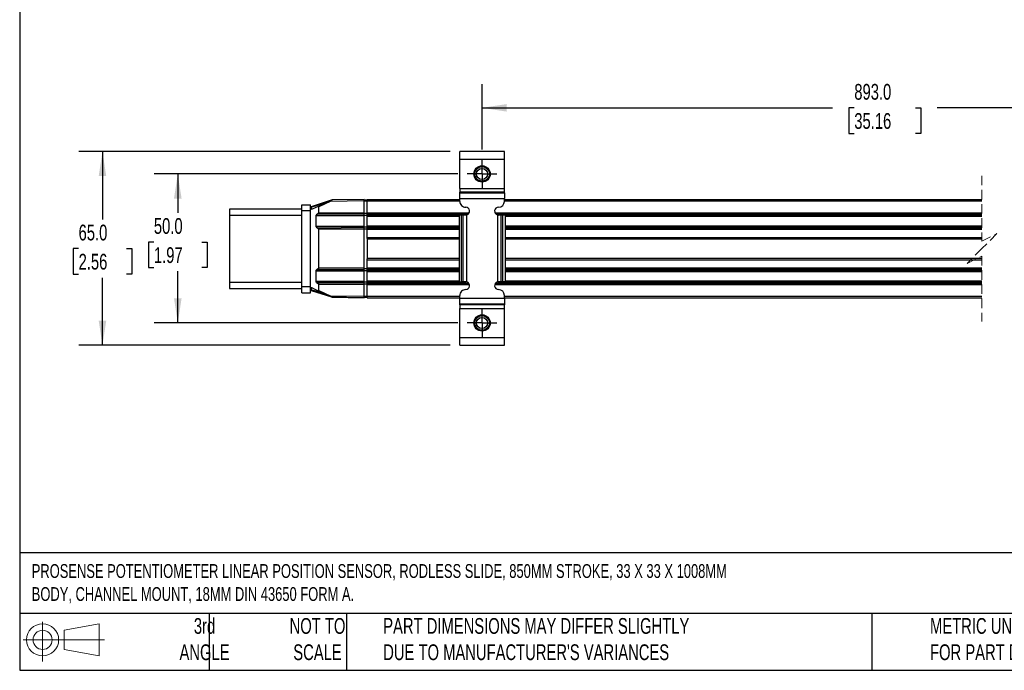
# Model space of a CAD drawing. Header units: millimetres. Extents: x 16 to 683, y 16 to 524.
# Tile 1 of 11: x 16 to 346, y 16 to 234. Entities that reach past the tile are written whole.
import ezdxf

# ---------------------------------------------------------------- set-up
doc = ezdxf.new("R2010")
doc.units = ezdxf.units.MM
doc.header["$LTSCALE"] = 2.5
doc.linetypes.add('CENTERX2', pattern=[20.32, 12.7, -2.54, 2.54, -2.54])
doc.linetypes.add('HIDDEN', pattern=[1.905, 1.27, -0.635])
doc.layers.add('CENTER', color=40, linetype='CENTERX2')
doc.layers.add('DIMENSIONS', color=140, linetype='Continuous', lineweight=25)
doc.layers.add('TEXT', color=140, linetype='Continuous', lineweight=25)
doc.styles.add('SLDTEXTSTYLE0', font='TXT', dxfattribs={"width": 0.7})
doc.dimstyles.new('SLDDIMSTYLE3', dxfattribs={"dimtxt": 5.39502, "dimasz": 8.255, "dimexe": 0, "dimexo": 0.0625, "dimgap": 1.348755, "dimtad": 0, "dimtih": 1, "dimtoh": 1, "dimrnd": 1e-09, "dimzin": 4, "dimdsep": 46, "dimtxsty": 'SLDTEXTSTYLE0', "dimsah": 1, "dimcen": 0.09, "dimadec": 0, "dimazin": 1, "dimtfac": 1, "dimtofl": 0, "dimtmove": 0, "dimatfit": 3, "dimfxl": 0, "dimfrac": 2, "dimtolj": 1, "dimtzin": 12, "dimarcsym": 0})

# ---------------------------------------------------------------- blocks, each defined once
blk = doc.blocks.new('Block11')
at = {"color": 7, "linetype": 'Continuous', "lineweight": 18}
for p, q in [((6.47, 13.28), (6.47, 0)), ((13.7, 10.42), (25.44, 12.58)), ((13.7, 3.99), (13.7, 10.42)), ((25.44, 12.58), (25.44, 1.83)), ((0, 7.2), (27.18, 7.2)), ((13.7, 3.99), (25.44, 1.83))]:
    blk.add_line(p, q, dxfattribs=at)
for radius in [5.38, 3.21]:
    blk.add_circle((6.47, 7.2), radius, dxfattribs=at)
blk = doc.blocks.new('Block12')
at = {"color": 7, "linetype": 'Continuous'}
blk.add_blockref('Block11', (0, 0), dxfattribs=at)
blk = doc.blocks.new('_D_10')
at = {"layer": 'DIMENSIONS'}
for p, q in [((170.95, 190.59), (170.95, 212.52)), ((440.27, 190.58), (440.27, 212.52)), ((374.92, 208.11), (371.39, 201.06)), ((376.69, 204.59), (374.92, 208.11)), ((170.95, 204.59), (288.48, 204.59)), ((295.79, 204.59), (293.98, 204.59)), ((293.98, 204.59), (293.98, 196.01)), ((316.31, 204.59), (318.12, 204.59)), ((318.12, 204.59), (318.12, 196.01)), ((369.63, 204.59), (323.62, 204.59)), ((371.39, 201.06), (369.63, 204.59)), ((440.27, 204.59), (376.69, 204.59)), ((293.98, 196.01), (295.79, 196.01)), ((318.12, 196.01), (316.31, 196.01))]:
    blk.add_line(p, q, dxfattribs=at)
for points in [[(170.95, 204.59), (179.21, 203.32), (179.21, 205.86)], [(440.27, 204.59), (432.01, 205.86), (432.01, 203.32)]]:
    blk.add_solid(points, dxfattribs=at)
at = {"layer": 'DIMENSIONS', "char_height": 5.292, "attachment_point": 1, "style": 'SLDTEXTSTYLE0'}
for s, insert in [('893.0', (295.79, 212.62)), ('35.16', (295.79, 202.83))]:
    blk.add_mtext(s, dxfattribs=dict(at, insert=insert))
blk = doc.blocks.new('_D_11')
at = {"layer": 'DIMENSIONS'}
for p, q in [((162.79, 182.42), (60.96, 182.42)), ((68.9, 182.42), (68.9, 169.35)), ((60.88, 159.57), (59.07, 159.57)), ((59.07, 159.57), (59.07, 151)), ((76.91, 159.57), (78.72, 159.57)), ((78.72, 159.57), (78.72, 151)), ((59.07, 151), (60.88, 151)), ((68.9, 132.42), (68.9, 149.79)), ((78.72, 151), (76.91, 151)), ((162.79, 132.42), (60.96, 132.42))]:
    blk.add_line(p, q, dxfattribs=at)
for points in [[(68.9, 182.42), (67.63, 174.17), (70.17, 174.17)], [(68.9, 132.42), (70.17, 140.68), (67.63, 140.68)]]:
    blk.add_solid(points, dxfattribs=at)
at = {"layer": 'DIMENSIONS', "char_height": 5.292, "attachment_point": 1, "style": 'SLDTEXTSTYLE0'}
for s, insert in [('50.0', (60.88, 167.6)), ('1.97', (60.88, 157.82))]:
    blk.add_mtext(s, dxfattribs=dict(at, insert=insert))
blk = doc.blocks.new('_D_12')
at = {"layer": 'DIMENSIONS'}
for p, q in [((160.28, 189.92), (35.71, 189.92)), ((43.64, 189.92), (43.64, 167.16)), ((35.63, 157.38), (33.82, 157.38)), ((33.82, 157.38), (33.82, 148.8)), ((51.66, 157.38), (53.47, 157.38)), ((53.47, 157.38), (53.47, 148.8)), ((33.82, 148.8), (35.63, 148.8)), ((53.47, 148.8), (51.66, 148.8)), ((43.64, 124.92), (43.64, 147.59)), ((160.28, 124.92), (35.71, 124.92))]:
    blk.add_line(p, q, dxfattribs=at)
for points in [[(43.64, 189.92), (42.37, 181.67), (44.91, 181.67)], [(43.64, 124.92), (44.91, 133.18), (42.37, 133.18)]]:
    blk.add_solid(points, dxfattribs=at)
at = {"layer": 'DIMENSIONS', "char_height": 5.292, "attachment_point": 1, "style": 'SLDTEXTSTYLE0'}
for s, insert in [('65.0', (35.63, 165.4)), ('2.56', (35.63, 155.62))]:
    blk.add_mtext(s, dxfattribs=dict(at, insert=insert))
blk = doc.blocks.new('SW_CENTERMARKSYMBOL_0')
at = {"layer": 'CENTER', "color": 0}
for p, q in [((0, 2.54), (0, 4.99)), ((-2.54, 0), (-4.99, 0)), ((0, 0), (-2.54, 0)), ((0, 0), (0, 2.54)), ((0, 0), (0, -2.54)), ((0, 0), (2.54, 0)), ((2.54, 0), (4.99, 0)), ((0, -2.54), (0, -4.99))]:
    blk.add_line(p, q, dxfattribs=at)
blk = doc.blocks.new('SW_CENTERMARKSYMBOL_1')
at = {"layer": 'CENTER', "color": 0}
for p, q in [((0, 2.54), (0, 4.99)), ((-2.54, 0), (-4.99, 0)), ((0, 0), (-2.54, 0)), ((0, 0), (0, 2.54)), ((0, 0), (0, -2.54)), ((0, 0), (2.54, 0)), ((2.54, 0), (4.99, 0)), ((0, -2.54), (0, -4.99))]:
    blk.add_line(p, q, dxfattribs=at)

msp = doc.modelspace()

# ---------------------------------------------------------------- linework, layer by layer
for p, q in [((178.452, 189.921), (163.452, 189.921)), ((163.452, 187.421), (163.452, 189.921)), ((178.452, 187.421), (178.452, 189.921)), ((163.452, 187.421), (178.452, 187.421)), ((163.452, 177.572), (163.452, 187.421)), ((178.452, 177.572), (178.452, 187.421)), ((163.452, 177.572), (178.452, 177.572)), ((163.452, 177.572), (163.452, 176.323)), ((178.452, 176.323), (163.452, 176.323)), ((163.452, 176.068), (163.452, 176.323)), ((163.452, 176.068), (178.452, 176.068)), ((163.452, 174.194), (163.452, 176.068)), ((178.452, 176.323), (178.452, 177.572)), ((178.452, 176.068), (178.452, 176.323)), ((178.452, 176.068), (178.452, 174.194)), ((110.452, 172.099), (113.452, 172.099)), ((110.452, 170.099), (110.452, 172.099)), ((113.452, 170.099), (113.452, 172.099)), ((120.343, 173.57), (113.592, 171.422)), ((113.647, 171.231), (118.938, 172.914)), ((115.984, 171.537), (119.888, 173.358)), ((119.969, 173.176), (116.186, 171.412)), ((131.452, 173.377), (119.969, 173.176)), ((131.452, 173.877), (120.638, 173.688)), ((131.452, 173.377), (131.452, 173.877)), ((131.452, 173.727), (132.452, 173.727)), ((131.452, 173.692), (132.452, 173.692)), ((131.452, 169.377), (131.452, 173.377)), ((131.452, 173.342), (132.452, 173.342)), ((132.452, 173.877), (163.452, 173.877)), ((132.452, 173.377), (132.452, 173.877)), ((132.452, 169.384), (132.452, 173.377)), ((132.452, 173.377), (163.452, 173.377)), ((163.452, 174.194), (178.452, 174.194)), ((163.452, 173.221), (163.452, 174.194)), ((178.452, 173.221), (178.452, 174.194)), ((178.452, 173.877), (338.602, 173.877)), ((178.452, 173.377), (338.602, 173.377)), ((110.452, 170.599), (86.252, 170.599)), ((86.252, 170.599), (86.252, 168.599)), ((86.252, 168.599), (110.452, 168.599)), ((86.252, 168.599), (86.252, 145.999)), ((110.452, 170.099), (113.452, 170.099)), ((110.452, 144.499), (110.452, 170.099)), ((113.647, 171.231), (113.452, 171.231)), ((113.452, 144.499), (113.452, 170.099)), ((113.647, 171.231), (113.647, 170.566)), ((113.92, 170.571), (113.649, 170.566)), ((113.92, 170.571), (113.956, 170.591)), ((115.984, 171.537), (113.956, 170.591)), ((115.982, 169.112), (115.473, 168.741)), ((115.473, 168.741), (131.452, 168.602)), ((115.982, 169.112), (131.452, 168.977)), ((116.186, 169.51), (116.186, 171.412)), ((116.186, 169.51), (131.452, 169.377)), ((131.452, 168.977), (131.452, 169.377)), ((131.452, 169.219), (132.452, 169.219)), ((131.452, 168.602), (131.452, 168.977)), ((131.452, 168.202), (131.452, 168.602)), ((131.452, 168.544), (132.452, 168.544)), ((132.452, 168.984), (132.452, 169.384)), ((132.452, 169.384), (166.636, 169.384)), ((132.452, 168.606), (132.452, 168.984)), ((132.452, 168.984), (166.353, 168.984)), ((132.452, 168.206), (132.452, 168.606)), ((132.452, 168.606), (163.239, 168.606)), ((164.032, 168.621), (163.239, 168.621)), ((163.239, 168.621), (163.239, 146.221)), ((164.032, 146.221), (164.032, 168.621)), ((164.633, 168.621), (164.032, 168.621)), ((164.633, 146.221), (164.633, 168.621)), ((165.452, 168.621), (164.633, 168.621)), ((165.822, 168.674), (165.452, 168.621)), ((165.822, 146.167), (165.822, 168.674)), ((175.269, 169.384), (338.602, 169.384)), ((175.551, 168.984), (338.602, 168.984)), ((176.083, 168.674), (176.083, 146.167)), ((176.083, 168.674), (176.452, 168.621)), ((177.272, 168.621), (176.452, 168.621)), ((177.272, 168.621), (177.272, 146.221)), ((177.873, 168.621), (177.272, 168.621)), ((177.873, 146.221), (177.873, 168.621)), ((178.666, 168.621), (177.873, 168.621)), ((178.666, 168.621), (178.666, 146.221)), ((178.666, 168.606), (338.602, 168.606)), ((115.27, 164.91), (115.27, 168.343)), ((131.452, 168.202), (115.27, 168.343)), ((131.452, 165.052), (131.452, 168.202)), ((132.452, 165.056), (132.452, 168.206)), ((132.452, 168.206), (163.239, 168.206)), ((178.666, 168.206), (338.602, 168.206)), ((115.27, 164.91), (131.452, 165.052)), ((131.452, 164.652), (115.473, 164.512)), ((115.473, 164.512), (115.982, 164.142)), ((131.452, 164.277), (115.982, 164.142)), ((131.452, 163.877), (116.186, 163.743)), ((116.186, 151.004), (116.186, 163.743)), ((131.452, 164.652), (131.452, 165.052)), ((131.452, 164.709), (132.452, 164.709)), ((131.452, 164.277), (131.452, 164.652)), ((131.452, 163.877), (131.452, 164.277)), ((131.452, 164.034), (132.452, 164.034)), ((131.452, 150.871), (131.452, 163.877)), ((132.452, 164.656), (132.452, 165.056)), ((132.452, 165.056), (163.239, 165.056)), ((132.452, 164.279), (132.452, 164.656)), ((132.452, 164.656), (163.239, 164.656)), ((132.452, 163.879), (132.452, 164.279)), ((132.452, 164.279), (163.239, 164.279)), ((132.452, 161.128), (132.452, 163.879)), ((132.452, 163.879), (163.239, 163.879)), ((178.666, 165.056), (338.602, 165.056)), ((178.666, 164.656), (338.602, 164.656)), ((178.666, 164.279), (338.602, 164.279)), ((178.666, 163.879), (338.602, 163.879)), ((132.452, 160.771), (132.452, 161.128)), ((132.452, 161.128), (163.239, 161.128)), ((132.452, 160.771), (132.452, 153.985)), ((132.452, 160.628), (163.239, 160.628)), ((178.666, 161.128), (338.602, 161.128)), ((178.666, 160.628), (338.602, 160.628)), ((132.452, 154.128), (163.239, 154.128)), ((132.452, 153.628), (132.452, 153.985)), ((132.452, 150.878), (132.452, 153.628)), ((132.452, 153.628), (163.239, 153.628)), ((178.666, 154.128), (338.602, 154.128)), ((178.666, 153.628), (338.602, 153.628)), ((115.27, 146.405), (115.27, 149.837)), ((131.452, 149.696), (115.27, 149.837)), ((115.982, 150.606), (115.473, 150.235)), ((115.473, 150.235), (131.452, 150.096)), ((115.982, 150.606), (131.452, 150.471)), ((116.186, 151.004), (131.452, 150.871)), ((131.452, 150.471), (131.452, 150.871)), ((131.452, 150.713), (132.452, 150.713)), ((131.452, 150.096), (131.452, 150.471)), ((131.452, 149.696), (131.452, 150.096)), ((131.452, 150.038), (132.452, 150.038)), ((131.452, 146.546), (131.452, 149.696)), ((132.452, 150.478), (132.452, 150.878)), ((132.452, 150.878), (163.239, 150.878)), ((132.452, 150.101), (132.452, 150.478)), ((132.452, 150.478), (163.239, 150.478)), ((132.452, 149.701), (132.452, 150.101)), ((132.452, 150.101), (163.239, 150.101)), ((132.452, 146.551), (132.452, 149.701)), ((132.452, 149.701), (163.239, 149.701)), ((178.666, 150.878), (338.602, 150.878)), ((178.666, 150.478), (338.602, 150.478)), ((178.666, 150.101), (338.602, 150.101)), ((178.666, 149.701), (338.602, 149.701)), ((110.452, 145.999), (86.252, 145.999)), ((86.252, 145.999), (86.252, 143.999)), ((115.27, 146.405), (131.452, 146.546)), ((131.452, 146.146), (115.473, 146.007)), ((115.473, 146.007), (115.982, 145.636)), ((131.452, 145.771), (115.982, 145.636)), ((131.452, 145.371), (116.186, 145.238)), ((131.452, 146.146), (131.452, 146.546)), ((131.452, 146.203), (132.452, 146.203)), ((131.452, 145.771), (131.452, 146.146)), ((131.452, 145.371), (131.452, 145.771)), ((131.452, 145.528), (132.452, 145.528)), ((131.452, 141.371), (131.452, 145.371)), ((132.452, 146.151), (132.452, 146.551)), ((132.452, 146.551), (163.239, 146.551)), ((132.452, 145.773), (132.452, 146.151)), ((132.452, 146.151), (165.668, 146.151)), ((132.452, 145.373), (132.452, 145.773)), ((132.452, 145.773), (166.434, 145.773)), ((132.452, 141.38), (132.452, 145.373)), ((132.452, 145.373), (166.671, 145.373)), ((163.239, 146.221), (164.032, 146.221)), ((164.633, 146.221), (164.032, 146.221)), ((165.452, 146.221), (164.633, 146.221)), ((165.822, 146.167), (165.452, 146.221)), ((175.234, 145.373), (338.602, 145.373)), ((175.471, 145.773), (338.602, 145.773)), ((176.452, 146.221), (176.083, 146.167)), ((176.237, 146.151), (338.602, 146.151)), ((177.272, 146.221), (176.452, 146.221)), ((177.873, 146.221), (177.272, 146.221)), ((178.666, 146.221), (177.873, 146.221)), ((178.666, 146.551), (338.602, 146.551)), ((86.252, 143.999), (110.452, 143.999)), ((113.452, 144.499), (110.452, 144.499)), ((110.452, 142.499), (110.452, 144.499)), ((110.452, 142.499), (113.452, 142.499)), ((113.452, 142.499), (113.452, 144.499)), ((113.452, 143.516), (113.647, 143.516)), ((113.591, 143.326), (120.408, 141.148)), ((113.647, 144.182), (113.647, 143.516)), ((118.989, 141.809), (113.647, 143.516)), ((113.92, 144.177), (113.649, 144.182)), ((113.956, 144.156), (113.92, 144.177)), ((113.956, 144.156), (115.984, 143.211)), ((119.888, 141.39), (115.984, 143.211)), ((116.186, 143.336), (116.186, 145.238)), ((116.186, 143.336), (119.969, 141.571)), ((119.969, 141.571), (131.452, 141.371)), ((120.638, 141.06), (131.452, 140.871)), ((120.686, 141.059), (120.702, 141.054)), ((125.452, 140.971), (120.702, 141.054)), ((131.452, 140.866), (125.452, 140.971)), ((131.452, 141.406), (132.452, 141.406)), ((131.452, 140.871), (131.452, 141.371)), ((131.452, 141.056), (132.452, 141.056)), ((131.452, 141.021), (132.452, 141.021)), ((132.452, 140.88), (132.452, 141.38)), ((132.452, 141.38), (163.452, 141.38)), ((132.452, 140.88), (163.452, 140.88)), ((163.452, 140.648), (163.452, 141.621)), ((178.452, 140.648), (163.452, 140.648)), ((163.452, 138.774), (163.452, 140.648)), ((178.452, 138.774), (163.452, 138.774)), ((163.452, 138.519), (163.452, 138.774)), ((178.452, 140.648), (178.452, 141.621)), ((178.452, 141.38), (338.602, 141.38)), ((178.452, 140.88), (338.602, 140.88)), ((178.452, 140.648), (178.452, 138.774)), ((178.452, 138.774), (178.452, 138.519)), ((178.452, 138.519), (163.452, 138.519)), ((163.452, 138.519), (163.452, 137.269)), ((163.452, 137.269), (178.452, 137.269)), ((163.452, 127.421), (163.452, 137.269)), ((178.452, 137.269), (178.452, 138.519)), ((178.452, 127.421), (178.452, 137.269)), ((163.452, 124.921), (163.452, 127.421)), ((178.452, 127.421), (163.452, 127.421)), ((178.452, 124.921), (178.452, 127.421)), ((163.452, 124.921), (178.452, 124.921))]:
    msp.add_line(p, q)
at = {"color": 7, "linetype": 'HIDDEN', "lineweight": 18}
for p, q in [((338.602, 181.814), (338.602, 159.878)), ((338.602, 159.878), (343.602, 162.378)), ((343.602, 162.378), (338.602, 157.378)), ((338.602, 157.378), (333.602, 152.378)), ((333.602, 152.378), (338.602, 154.878)), ((338.602, 154.878), (338.602, 132.943))]:
    msp.add_line(p, q, dxfattribs=at)
at = {"flags": 128}
for points in [[(119.888, 173.358), (120.143, 173.476), (120.374, 173.584), (120.509, 173.647), (120.545, 173.664), (120.554, 173.668), (120.557, 173.669)], [(120.702, 141.054), (120.702, 141.058), (120.702, 141.059)]]:
    msp.add_lwpolyline(points, dxfattribs=at)
for centre, radius in [((170.952, 182.421), 2.75), ((170.952, 182.421), 2.45), ((170.952, 182.421), 1.85), ((170.952, 132.421), 2.75), ((170.952, 132.421), 2.45), ((170.952, 132.421), 1.85)]:
    msp.add_circle(centre, radius)
for centre, radius, start, end in [((120.641, 173.488), 0.2, 90.99218, 115.00859), ((165.452, 173.221), 2, 179.99895, 270.0003), ((176.452, 173.221), 2, 270.0003, 359.99959), ((113.652, 171.231), 0.2, 107.65719, 179.99455), ((113.652, 170.366), 0.2, 90.99984, 179.99821), ((115.532, 171.882), 1.994, 193.35592, 199.06194), ((165.452, 169.921), 1.3, 286.50945, 90.00017), ((176.452, 169.921), 1.3, 89.99964, 253.49205), ((165.452, 144.921), 1.3, 269.99983, 73.49055), ((176.452, 144.921), 1.3, 106.50795, 270.00036), ((113.652, 144.382), 0.2, 180.00152, 269.00069), ((113.652, 143.516), 0.2, 179.99432, 252.28209), ((115.525, 142.865), 1.988, 160.85734, 166.58046), ((165.452, 141.621), 2, 89.9997, 180.00105), ((176.452, 141.621), 2, 0.00041, 89.9997), ((120.641, 141.26), 0.2, 244.99141, 269.00782)]:
    msp.add_arc(centre, radius, start, end)
for points, knots in [([(119.888, 173.358), (119.89, 173.353), (119.897, 173.335), (119.914, 173.298), (119.939, 173.242), (119.959, 173.199), (119.969, 173.176)], [0, 0, 0, 0, 0.0761857, 0.2926257, 0.6168499, 1, 1, 1, 1]), ([(119.969, 173.176), (120.054, 173.242), (120.211, 173.363), (120.397, 173.505), (120.498, 173.582), (120.526, 173.604)], [0, 0, 0, 0, 0.4575999, 0.8460702, 1, 1, 1, 1]), ([(120.526, 173.604), (120.547, 173.62), (120.579, 173.645), (120.616, 173.673), (120.633, 173.685), (120.638, 173.688)], [0, 0, 0, 0, 0.5544846, 0.8873503, 1, 1, 1, 1]), ([(115.27, 168.343), (115.272, 168.381), (115.278, 168.459), (115.32, 168.568), (115.383, 168.666), (115.443, 168.716), (115.473, 168.741)], [0, 0, 0, 0, 0.2487522, 0.4989953, 0.748295, 1, 1, 1, 1]), ([(116.186, 169.51), (116.183, 169.472), (116.178, 169.394), (116.136, 169.286), (116.073, 169.188), (116.013, 169.138), (115.982, 169.112)], [0, 0, 0, 0, 0.2473492, 0.4990424, 0.7412463, 1, 1, 1, 1]), ([(115.984, 171.537), (116.011, 171.546), (116.049, 171.56), (116.098, 171.553), (116.128, 171.54), (116.153, 171.519), (116.172, 171.488), (116.184, 171.452), (116.185, 171.426), (116.186, 171.412)], [0, 0, 0, 0, 0.2856597, 0.4007918, 0.5029746, 0.6149984, 0.7326303, 0.8602248, 1, 1, 1, 1]), ([(115.473, 164.512), (115.444, 164.537), (115.384, 164.587), (115.32, 164.685), (115.277, 164.794), (115.272, 164.872), (115.27, 164.91)], [0, 0, 0, 0, 0.2501879, 0.5009209, 0.7497255, 1, 1, 1, 1]), ([(115.982, 164.142), (116.013, 164.116), (116.073, 164.066), (116.136, 163.967), (116.178, 163.859), (116.183, 163.782), (116.186, 163.743)], [0, 0, 0, 0, 0.2586945, 0.5009529, 0.7526256, 1, 1, 1, 1]), ([(115.27, 149.837), (115.272, 149.876), (115.278, 149.953), (115.32, 150.062), (115.383, 150.161), (115.443, 150.21), (115.473, 150.235)], [0, 0, 0, 0, 0.248753, 0.4989958, 0.7482952, 1, 1, 1, 1]), ([(116.186, 151.004), (116.183, 150.966), (116.178, 150.889), (116.136, 150.781), (116.073, 150.682), (116.013, 150.632), (115.982, 150.606)], [0, 0, 0, 0, 0.2473487, 0.4990423, 0.7412459, 1, 1, 1, 1]), ([(115.473, 146.007), (115.444, 146.031), (115.384, 146.081), (115.32, 146.18), (115.277, 146.289), (115.272, 146.366), (115.27, 146.405)], [0, 0, 0, 0, 0.2501886, 0.5009199, 0.7497254, 1, 1, 1, 1]), ([(115.982, 145.636), (116.013, 145.61), (116.073, 145.56), (116.136, 145.461), (116.178, 145.353), (116.183, 145.276), (116.186, 145.238)], [0, 0, 0, 0, 0.2586937, 0.5009521, 0.7526267, 1, 1, 1, 1]), ([(116.186, 143.336), (116.185, 143.322), (116.184, 143.296), (116.172, 143.259), (116.153, 143.229), (116.128, 143.207), (116.098, 143.195), (116.049, 143.188), (116.011, 143.201), (115.984, 143.211)], [0, 0, 0, 0, 0.1397544, 0.267341, 0.3849846, 0.4970198, 0.5992035, 0.7143371, 1, 1, 1, 1]), ([(119.888, 141.39), (119.89, 141.395), (119.897, 141.413), (119.914, 141.45), (119.939, 141.506), (119.959, 141.548), (119.969, 141.571)], [0, 0, 0, 0, 0.07618568, 0.29262568, 0.61684134, 1, 1, 1, 1]), ([(120.557, 141.078), (120.556, 141.079), (120.552, 141.081), (120.537, 141.088), (120.502, 141.104), (120.44, 141.133), (120.233, 141.229), (120.046, 141.317), (119.888, 141.39)], [0, 0, 0, 0, 0.003882, 0.0165412, 0.0680062, 0.1612187, 0.2928703, 1, 1, 1, 1]), ([(119.969, 141.571), (120.048, 141.51), (120.188, 141.402), (120.366, 141.266), (120.465, 141.19), (120.504, 141.16)], [0, 0, 0, 0, 0.4443195, 0.7847216, 1, 1, 1, 1]), ([(120.504, 141.16), (120.53, 141.14), (120.567, 141.112), (120.61, 141.079), (120.629, 141.066), (120.636, 141.061), (120.638, 141.06)], [0, 0, 0, 0, 0.5930106, 0.8352291, 0.9693286, 1, 1, 1, 1])]:
    msp.add_open_spline(points, degree=3, knots=knots)
at = {"layer": 'TEXT'}
for p, q in [((15.875, 523.875), (15.875, 15.875)), ((682.625, 55.315), (15.875, 55.315)), ((682.625, 34.925), (15.875, 34.925)), ((79.375, 34.925), (79.375, 15.875)), ((125.529, 34.925), (125.529, 15.875)), ((301.616, 34.925), (301.616, 15.875)), ((15.875, 15.875), (682.625, 15.875))]:
    msp.add_line(p, q, dxfattribs=at)

# ---------------------------------------------------------------- block references
at = {"layer": 'CENTER'}
for name, p in [('SW_CENTERMARKSYMBOL_0', (170.952, 182.421)), ('SW_CENTERMARKSYMBOL_1', (170.952, 132.421))]:
    msp.add_blockref(name, p, dxfattribs=at)
at = {"layer": 'TEXT'}
msp.add_blockref('Block12', (17.095, 18.885), dxfattribs=at)

# ---------------------------------------------------------------- texts
at = {"layer": 'TEXT', "style": 'SLDTEXTSTYLE0'}
for s, insert, char_height, attachment_point in [('PROSENSE POTENTIOMETER LINEAR POSITION SENSOR, RODLESS SLIDE, 850MM STROKE, 33 X 33 X 1008MM ^JBODY, CHANNEL MOUNT, 18MM DIN 43650 FORM A.', (19.914, 51.504), 4.630208, 1), ('3rd^JANGLE', (77.872, 33.41), 5.2917, 2), ('NOT TO^JSCALE', (115.759, 33.41), 5.29167, 2), ("PART DIMENSIONS MAY DIFFER SLIGHTLY ^JDUE TO MANUFACTURER'S VARIANCES", (137.798, 33.41), 5.29167, 1), ('METRIC UNITS USED ^JFOR PART DESIGN', (321.196, 33.41), 5.29167, 1)]:
    msp.add_mtext(s, dxfattribs=dict(at, insert=insert, char_height=char_height, attachment_point=attachment_point))

# ---------------------------------------------------------------- dimensions: what is measured, and where the dimension line sits
at = {"layer": 'DIMENSIONS'}
dim = msp.add_linear_dim(base=(440.265, 204.587), p1=(170.952, 187.411), p2=(440.265, 187.402), text='893.0', dimstyle='SLDDIMSTYLE3', dxfattribs=at)
dim.commit()
dim.dimension.update_dxf_attribs({"geometry": '_D_10', "text_midpoint": (306.05, 204.587), "dimtype": 160})
for base, p1, p2, picture, middle in [((43.643, 124.921), (163.452, 189.921), (163.452, 124.921), '_D_12', (43.643, 157.376)), ((68.896, 132.421), (165.962, 182.421), (165.962, 132.421), '_D_11', (68.896, 159.571))]:
    dim = msp.add_linear_dim(base=base, p1=p1, p2=p2, angle=90, dimstyle='SLDDIMSTYLE3', dxfattribs=at)
    dim.commit()
    dim.dimension.update_dxf_attribs({"geometry": picture, "text_midpoint": middle, "dimtype": 160})

doc.saveas('drawing.dxf')
